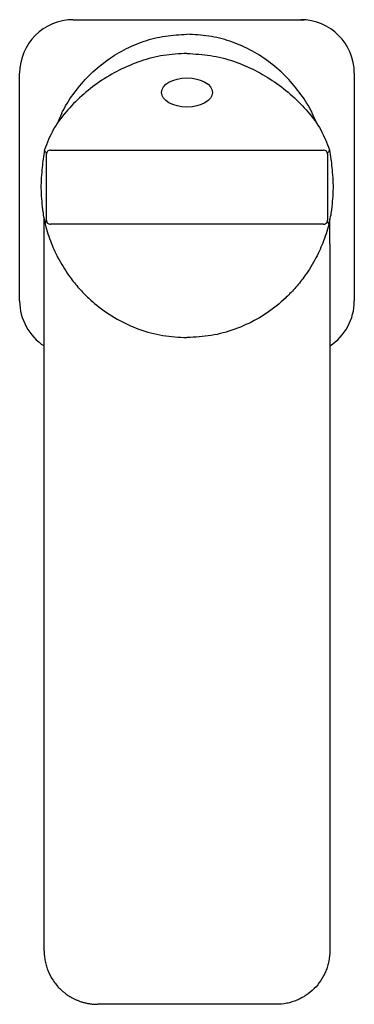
# Model space of a CAD drawing. Header units: millimetres. Extents: x 4179.247 to 4179.297, y 1898.046 to 1898.193.
import ezdxf

# ---------------------------------------------------------------- set-up
doc = ezdxf.new("R2010")
doc.units = ezdxf.units.MM
doc.layers.add('SANINDUSA', color=3, linetype='Continuous')

msp = doc.modelspace()

# ---------------------------------------------------------------- linework, layer by layer
at = {"layer": 'SANINDUSA'}
for p, q in [((4179.25489, 1898.19328), (4179.28939, 1898.19328)), ((4179.24689, 1898.15128), (4179.24689, 1898.18528)), ((4179.29689, 1898.18528), (4179.29689, 1898.15128)), ((4179.25061, 1898.17386), (4179.25059, 1898.17378)), ((4179.25061, 1898.17384), (4179.25059, 1898.17379)), ((4179.25149, 1898.1738), (4179.29229, 1898.1738)), ((4179.29319, 1898.17378), (4179.29318, 1898.17386)), ((4179.29319, 1898.17379), (4179.29318, 1898.17384)), ((4179.25089, 1898.16333), (4179.25089, 1898.1732)), ((4179.29289, 1898.1732), (4179.29289, 1898.16333)), ((4179.25055, 1898.15977), (4179.25055, 1898.1635)), ((4179.29324, 1898.15977), (4179.29324, 1898.1635)), ((4179.25071, 1898.16274), (4179.25071, 1898.16273)), ((4179.25071, 1898.16274), (4179.25071, 1898.16273)), ((4179.29229, 1898.16273), (4179.25149, 1898.16273)), ((4179.29308, 1898.16273), (4179.29308, 1898.16274)), ((4179.29308, 1898.16273), (4179.29308, 1898.16274)), ((4179.25055, 1898.05427), (4179.25055, 1898.15977)), ((4179.29324, 1898.15977), (4179.29324, 1898.05427)), ((4179.29324, 1898.15977), (4179.29324, 1898.15977)), ((4179.28524, 1898.04627), (4179.25855, 1898.04627))]:
    msp.add_line(p, q, dxfattribs=at)
for centre, start, end in [((4179.25489, 1898.18528), 90, 180), ((4179.28889, 1898.18528), 0, 90), ((4179.25489, 1898.15128), 180, 237.1027), ((4179.28889, 1898.15128), 302.8973, 0)]:
    msp.add_arc(centre, 0.008, start, end, dxfattribs=at)
msp.add_ellipse((4179.27189, 1898.18241), major_axis=(-0.0038, 0), ratio=0.573577, dxfattribs=at)
for points, knots in [([(4179.25317, 1898.17931), (4179.25319, 1898.17934), (4179.25373, 1898.1805), (4179.25509, 1898.18249), (4179.25719, 1898.18498), (4179.25968, 1898.18712), (4179.26245, 1898.18885), (4179.26546, 1898.19013), (4179.26864, 1898.19094), (4179.27081, 1898.19105), (4179.27189, 1898.1911)], [0, 0, 0, 0, 0.0289469, 0.1669294, 0.3060475, 0.444959, 0.5838817, 0.7223958, 0.8616098, 1, 1, 1, 1]), ([(4179.29062, 1898.17931), (4179.2906, 1898.17936), (4179.29006, 1898.1805), (4179.2887, 1898.18249), (4179.28659, 1898.18498), (4179.28411, 1898.18712), (4179.28134, 1898.18885), (4179.27833, 1898.19013), (4179.27515, 1898.19094), (4179.27298, 1898.19105), (4179.27189, 1898.1911)], [0, 0, 0, 0, 0.0289469, 0.1669294, 0.3060475, 0.444959, 0.5838817, 0.7223958, 0.8616098, 1, 1, 1, 1]), ([(4179.27189, 1898.18823), (4179.27072, 1898.18817), (4179.26836, 1898.18806), (4179.26495, 1898.18715), (4179.26174, 1898.18581), (4179.25878, 1898.18404), (4179.25611, 1898.18195), (4179.25376, 1898.17956), (4179.25178, 1898.17689), (4179.251, 1898.17487), (4179.25061, 1898.17386)], [0, 0, 0, 0, 0.1249617, 0.2499572, 0.3749682, 0.5000211, 0.6250581, 0.7501084, 0.8750906, 1, 1, 1, 1]), ([(4179.27189, 1898.18823), (4179.27307, 1898.18817), (4179.27543, 1898.18805), (4179.27885, 1898.18715), (4179.28206, 1898.1858), (4179.28501, 1898.18404), (4179.28769, 1898.18194), (4179.29003, 1898.17955), (4179.29201, 1898.17689), (4179.29278, 1898.17487), (4179.29318, 1898.17386)], [0, 0, 0, 0, 0.125165, 0.250486, 0.375419, 0.500697, 0.625259, 0.750329, 0.874933, 1, 1, 1, 1]), ([(4179.25059, 1898.17378), (4179.25053, 1898.17336), (4179.25039, 1898.1725), (4179.2503, 1898.17164), (4179.25025, 1898.17121)], [0, 0, 0, 0, 0.499995, 1, 1, 1, 1]), ([(4179.25089, 1898.1732), (4179.25089, 1898.17325), (4179.25087, 1898.17333), (4179.25069, 1898.17363), (4179.25059, 1898.17378)], [0, 0, 0, 0, 0.499988, 1, 1, 1, 1]), ([(4179.25149, 1898.1738), (4179.25142, 1898.17379), (4179.25126, 1898.17377), (4179.25106, 1898.17364), (4179.25092, 1898.17344), (4179.2509, 1898.17328), (4179.25089, 1898.1732)], [0, 0, 0, 0, 0.250003, 0.500002, 0.750001, 1, 1, 1, 1]), ([(4179.29289, 1898.1732), (4179.29289, 1898.17328), (4179.29287, 1898.17344), (4179.29273, 1898.17364), (4179.29253, 1898.17377), (4179.29237, 1898.17379), (4179.29229, 1898.1738)], [0, 0, 0, 0, 0.2499997, 0.4999998, 0.7499997, 1, 1, 1, 1]), ([(4179.29289, 1898.1732), (4179.2929, 1898.17325), (4179.29292, 1898.17333), (4179.2931, 1898.17363), (4179.29319, 1898.17378)], [0, 0, 0, 0, 0.499988, 1, 1, 1, 1]), ([(4179.29319, 1898.17378), (4179.29326, 1898.17336), (4179.2934, 1898.1725), (4179.29349, 1898.17164), (4179.29354, 1898.17121)], [0, 0, 0, 0, 0.500007, 1, 1, 1, 1]), ([(4179.25025, 1898.17121), (4179.25016, 1898.1702), (4179.24998, 1898.16817), (4179.25019, 1898.166), (4179.2503, 1898.16491)], [0, 0, 0, 0, 0.500582, 1, 1, 1, 1]), ([(4179.29354, 1898.17121), (4179.29363, 1898.1702), (4179.29381, 1898.16817), (4179.2936, 1898.166), (4179.29349, 1898.16491)], [0, 0, 0, 0, 0.500089, 1, 1, 1, 1]), ([(4179.2503, 1898.16491), (4179.25035, 1898.16455), (4179.25046, 1898.16382), (4179.25063, 1898.1631), (4179.25071, 1898.16274)], [0, 0, 0, 0, 0.500092, 1, 1, 1, 1]), ([(4179.29349, 1898.16491), (4179.29344, 1898.16455), (4179.29332, 1898.16382), (4179.29316, 1898.1631), (4179.29308, 1898.16274)], [0, 0, 0, 0, 0.500092, 1, 1, 1, 1]), ([(4179.25071, 1898.16274), (4179.25076, 1898.16289), (4179.25086, 1898.1632), (4179.25088, 1898.16329), (4179.25089, 1898.16333)], [0, 0, 0, 0, 0.500006, 1, 1, 1, 1]), ([(4179.25071, 1898.16273), (4179.25084, 1898.16225), (4179.2511, 1898.16131), (4179.25159, 1898.15996), (4179.25214, 1898.15867), (4179.25279, 1898.15737), (4179.25355, 1898.15609), (4179.25453, 1898.15465), (4179.25573, 1898.15316), (4179.25708, 1898.15178), (4179.25892, 1898.15017), (4179.26137, 1898.1485), (4179.2647, 1898.14698), (4179.26824, 1898.146), (4179.27068, 1898.14588), (4179.27189, 1898.14582)], [0, 0, 0, 0, 0.050836, 0.100476, 0.147178, 0.195754, 0.249617, 0.300628, 0.374599, 0.445959, 0.499381, 0.625516, 0.749, 0.875355, 1, 1, 1, 1]), ([(4179.25089, 1898.16333), (4179.2509, 1898.16325), (4179.25092, 1898.1631), (4179.25106, 1898.1629), (4179.25126, 1898.16276), (4179.25142, 1898.16274), (4179.25149, 1898.16273)], [0, 0, 0, 0, 0.2499997, 0.4999998, 0.7499997, 1, 1, 1, 1]), ([(4179.29308, 1898.16273), (4179.29295, 1898.16225), (4179.29269, 1898.16131), (4179.2922, 1898.15995), (4179.29164, 1898.15865), (4179.29098, 1898.15735), (4179.29022, 1898.15606), (4179.28923, 1898.15462), (4179.28803, 1898.15313), (4179.28668, 1898.15175), (4179.28484, 1898.15015), (4179.28239, 1898.14848), (4179.27905, 1898.14697), (4179.27553, 1898.146), (4179.2731, 1898.14588), (4179.27189, 1898.14582)], [0, 0, 0, 0, 0.051023, 0.100856, 0.147793, 0.196736, 0.251089, 0.301894, 0.376068, 0.447107, 0.500877, 0.626964, 0.750269, 0.876004, 1, 1, 1, 1]), ([(4179.29229, 1898.16273), (4179.29236, 1898.16274), (4179.29249, 1898.16275), (4179.29267, 1898.16285), (4179.2928, 1898.16299), (4179.29285, 1898.16312), (4179.29287, 1898.16318)], [0, 0, 0, 0, 0.250442, 0.499577, 0.751118, 1, 1, 1, 1]), ([(4179.29287, 1898.16318), (4179.29288, 1898.16318), (4179.29288, 1898.1632), (4179.29288, 1898.16322), (4179.29289, 1898.16324), (4179.29289, 1898.16326), (4179.29289, 1898.16328), (4179.29289, 1898.1633), (4179.29289, 1898.16332), (4179.29289, 1898.16333), (4179.29289, 1898.16333), (4179.29289, 1898.16333), (4179.29289, 1898.16333)], [0, 0, 0, 0, 0.162041, 0.3013, 0.420611, 0.522901, 0.610622, 0.685771, 0.804787, 0.891775, 0.952107, 1, 1, 1, 1]), ([(4179.29308, 1898.16274), (4179.29303, 1898.16289), (4179.29292, 1898.1632), (4179.2929, 1898.16329), (4179.29289, 1898.16333)], [0, 0, 0, 0, 0.500006, 1, 1, 1, 1]), ([(4179.25055, 1898.05427), (4179.25055, 1898.05425), (4179.25055, 1898.05422), (4179.25055, 1898.05415), (4179.25055, 1898.05404), (4179.25056, 1898.05381), (4179.25059, 1898.05335), (4179.25069, 1898.0527), (4179.25088, 1898.05194), (4179.25123, 1898.05097), (4179.25185, 1898.0498), (4179.25254, 1898.04895), (4179.25299, 1898.04851), (4179.25311, 1898.0484), (4179.25326, 1898.04827), (4179.25343, 1898.04812), (4179.25363, 1898.04796), (4179.25386, 1898.04778), (4179.25412, 1898.0476), (4179.25442, 1898.04741), (4179.25475, 1898.04722), (4179.25512, 1898.04704), (4179.25552, 1898.04686), (4179.25596, 1898.04669), (4179.25643, 1898.04655), (4179.25692, 1898.04643), (4179.25745, 1898.04634), (4179.25799, 1898.04628), (4179.25836, 1898.04627), (4179.25855, 1898.04627)], [0, 0, 0, 0, 0.003899, 0.007808, 0.015616, 0.031236, 0.062506, 0.125131, 0.187388, 0.250284, 0.371441, 0.500115, 0.510366, 0.523211, 0.538645, 0.556659, 0.577236, 0.600353, 0.625975, 0.654053, 0.684524, 0.717304, 0.752292, 0.789362, 0.828368, 0.869138, 0.911479, 0.955177, 1, 1, 1, 1]), ([(4179.29324, 1898.05427), (4179.29324, 1898.05374), (4179.29319, 1898.05322), (4179.29304, 1898.05245), (4179.29297, 1898.0522), (4179.29282, 1898.0517), (4179.29273, 1898.05145), (4179.29243, 1898.05072), (4179.29218, 1898.05026), (4179.2916, 1898.04939), (4179.29127, 1898.04898), (4179.29053, 1898.04824), (4179.29013, 1898.04791), (4179.28947, 1898.04747), (4179.28924, 1898.04734), (4179.28878, 1898.04709), (4179.28831, 1898.04687), (4179.28782, 1898.04669), (4179.28732, 1898.04654), (4179.28706, 1898.04647), (4179.28629, 1898.04632), (4179.28577, 1898.04627), (4179.28524, 1898.04627)], [0, 0, 0, 0, 0.125, 0.125, 0.1875, 0.1875, 0.25, 0.25, 0.375, 0.375, 0.5, 0.5, 0.625, 0.625, 0.6875, 0.6875, 0.75, 0.8125, 0.8125, 0.875, 0.875, 1, 1, 1, 1])]:
    msp.add_open_spline(points, degree=3, knots=knots, dxfattribs=at)
for points in [[(4179.25317, 1898.17931), (4179.25291, 1898.17873), (4179.25264, 1898.17815), (4179.25251, 1898.17779)], [(4179.29128, 1898.17779), (4179.29111, 1898.17821), (4179.29086, 1898.17876), (4179.29062, 1898.17931)]]:
    msp.add_open_spline(points, degree=3, dxfattribs=at)

doc.saveas('drawing.dxf')
